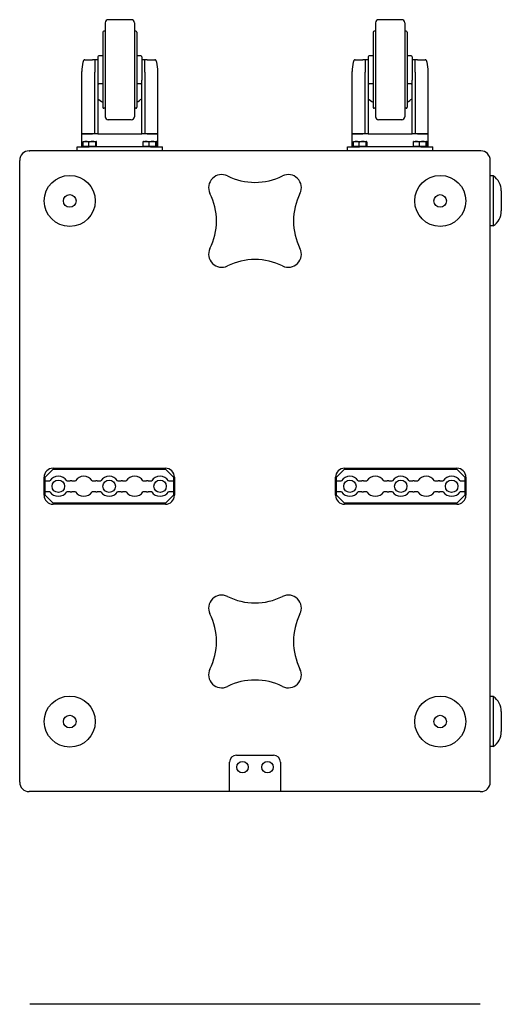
# Model space of a CAD drawing. Extents: x 22 to 3374, y -825 to 2267.
# Tile 7 of 12: x 22 to 503, y 1283 to 2267. Entities that reach past the tile are written whole.
import ezdxf

# ---------------------------------------------------------------- set-up
doc = ezdxf.new("R2010")
doc.units = 0
doc.layers.add('KF_SW_215E_SUSP_BOTTOM', color=7, linetype='CONTINUOUS')
doc.layers.add('KF_SW_215E_SUSP_REAR', color=7, linetype='CONTINUOUS')

# ---------------------------------------------------------------- blocks, each defined once
blk = doc.blocks.new('KF_SW_215E_SUSP_BOTTOM')
at = {"layer": 'KF_SW_215E_SUSP_BOTTOM', "color": 7, "linetype": 'CONTINUOUS'}
for p, q in [((-149.5, 768), (-149.5, 674)), ((-123.5, 771), (-146.5, 771)), ((-120.5, 768), (-120.5, 674)), ((120.5, 768), (120.5, 674)), ((146.5, 771), (123.5, 771)), ((149.5, 768), (149.5, 674)), ((-152, 758.5), (-152, 726.94)), ((-149.5, 759.5), (-151, 759.5)), ((-119, 759.5), (-120.5, 759.5)), ((-118, 758.5), (-118, 726.94)), ((118, 758.5), (118, 726.94)), ((120.5, 759.5), (119, 759.5)), ((151, 759.5), (149.5, 759.5)), ((152, 758.5), (152, 726.94)), ((-171.78, 728.84), (-171.83, 728.66)), ((-171.73, 729.01), (-171.78, 728.84)), ((-171.67, 729.19), (-171.73, 729.01)), ((-171.62, 729.35), (-171.67, 729.19)), ((-171.56, 729.51), (-171.62, 729.35)), ((-171.49, 729.66), (-171.56, 729.51)), ((-171.43, 729.81), (-171.49, 729.66)), ((-171.36, 729.94), (-171.43, 729.81)), ((-171.29, 730.07), (-171.36, 729.94)), ((-171.21, 730.19), (-171.29, 730.07)), ((-171.13, 730.31), (-171.21, 730.19)), ((-171.05, 730.41), (-171.13, 730.31)), ((-170.97, 730.51), (-171.05, 730.41)), ((-170.88, 730.6), (-170.97, 730.51)), ((-170.79, 730.67), (-170.88, 730.6)), ((-170.7, 730.74), (-170.79, 730.67)), ((-170.61, 730.81), (-170.7, 730.74)), ((-170.51, 730.86), (-170.61, 730.81)), ((-170.41, 730.9), (-170.51, 730.86)), ((-170.31, 730.94), (-170.41, 730.9)), ((-170.21, 730.97), (-170.31, 730.94)), ((-170.11, 730.98), (-170.21, 730.97)), ((-170.01, 731), (-170.11, 730.98)), ((-169.9, 731), (-170.01, 731)), ((-169.9, 731), (-162.26, 731)), ((-160, 731), (-162.26, 731)), ((-160, 731), (-160, 718.55)), ((-157, 731), (-160, 731)), ((-157, 734), (-157, 723.06)), ((-152, 735), (-156, 735)), ((-114, 735), (-118, 735)), ((-113, 734), (-113, 723.06)), ((-110, 731), (-113, 731)), ((-110, 718.55), (-110, 731)), ((-107.74, 731), (-110, 731)), ((-107.74, 731), (-100.1, 731)), ((-99.99, 731), (-100.1, 731)), ((-99.89, 730.98), (-99.99, 731)), ((-99.79, 730.97), (-99.89, 730.98)), ((-99.69, 730.94), (-99.79, 730.97)), ((-99.59, 730.9), (-99.69, 730.94)), ((-99.49, 730.86), (-99.59, 730.9)), ((-99.39, 730.81), (-99.49, 730.86)), ((-99.3, 730.74), (-99.39, 730.81)), ((-99.21, 730.67), (-99.3, 730.74)), ((-99.12, 730.6), (-99.21, 730.67)), ((-99.03, 730.51), (-99.12, 730.6)), ((-98.95, 730.41), (-99.03, 730.51)), ((-98.87, 730.31), (-98.95, 730.41)), ((-98.79, 730.19), (-98.87, 730.31)), ((-98.71, 730.07), (-98.79, 730.19)), ((-98.64, 729.94), (-98.71, 730.07)), ((-98.57, 729.81), (-98.64, 729.94)), ((-98.51, 729.66), (-98.57, 729.81)), ((-98.44, 729.51), (-98.51, 729.66)), ((-98.38, 729.35), (-98.44, 729.51)), ((-98.33, 729.19), (-98.38, 729.35)), ((-98.27, 729.01), (-98.33, 729.19)), ((-98.22, 728.84), (-98.27, 729.01)), ((-98.17, 728.66), (-98.22, 728.84)), ((98.22, 728.84), (98.17, 728.66)), ((98.27, 729.01), (98.22, 728.84)), ((98.33, 729.19), (98.27, 729.01)), ((98.38, 729.35), (98.33, 729.19)), ((98.44, 729.51), (98.38, 729.35)), ((98.51, 729.66), (98.44, 729.51)), ((98.57, 729.81), (98.51, 729.66)), ((98.64, 729.94), (98.57, 729.81)), ((98.71, 730.07), (98.64, 729.94)), ((98.79, 730.19), (98.71, 730.07)), ((98.87, 730.31), (98.79, 730.19)), ((98.95, 730.41), (98.87, 730.31)), ((99.03, 730.51), (98.95, 730.41)), ((99.12, 730.6), (99.03, 730.51)), ((99.21, 730.67), (99.12, 730.6)), ((99.3, 730.74), (99.21, 730.67)), ((99.39, 730.81), (99.3, 730.74)), ((99.49, 730.86), (99.39, 730.81)), ((99.59, 730.9), (99.49, 730.86)), ((99.69, 730.94), (99.59, 730.9)), ((99.79, 730.97), (99.69, 730.94)), ((99.89, 730.98), (99.79, 730.97)), ((99.99, 731), (99.89, 730.98)), ((100.1, 731), (99.99, 731)), ((100.1, 731), (107.74, 731)), ((110, 731), (107.74, 731)), ((110, 731), (110, 718.55)), ((113, 731), (110, 731)), ((113, 734), (113, 723.06)), ((118, 735), (114, 735)), ((156, 735), (152, 735)), ((157, 734), (157, 723.06)), ((160, 731), (157, 731)), ((160, 718.55), (160, 731)), ((162.26, 731), (160, 731)), ((162.26, 731), (169.9, 731)), ((170.01, 731), (169.9, 731)), ((170.11, 730.98), (170.01, 731)), ((170.21, 730.97), (170.11, 730.98)), ((170.31, 730.94), (170.21, 730.97)), ((170.41, 730.9), (170.31, 730.94)), ((170.51, 730.86), (170.41, 730.9)), ((170.61, 730.81), (170.51, 730.86)), ((170.7, 730.74), (170.61, 730.81)), ((170.79, 730.67), (170.7, 730.74)), ((170.88, 730.6), (170.79, 730.67)), ((170.97, 730.51), (170.88, 730.6)), ((171.05, 730.41), (170.97, 730.51)), ((171.13, 730.31), (171.05, 730.41)), ((171.21, 730.19), (171.13, 730.31)), ((171.29, 730.07), (171.21, 730.19)), ((171.36, 729.94), (171.29, 730.07)), ((171.43, 729.81), (171.36, 729.94)), ((171.49, 729.66), (171.43, 729.81)), ((171.56, 729.51), (171.49, 729.66)), ((171.62, 729.35), (171.56, 729.51)), ((171.67, 729.19), (171.62, 729.35)), ((171.73, 729.01), (171.67, 729.19)), ((171.78, 728.84), (171.73, 729.01)), ((171.83, 728.66), (171.78, 728.84)), ((-173, 657), (-173, 719.29)), ((-160, 657), (-160, 718.55)), ((-157, 723.06), (-157, 710.49)), ((-152, 726.94), (-152, 683.5)), ((-118, 726.94), (-118, 683.5)), ((-113, 723.06), (-113, 710.49)), ((-110, 718.55), (-110, 657)), ((-97, 657), (-97, 719.29)), ((97, 657), (97, 719.29)), ((110, 657), (110, 718.55)), ((113, 723.06), (113, 710.49)), ((118, 726.94), (118, 683.5)), ((152, 726.94), (152, 683.5)), ((157, 723.06), (157, 710.49)), ((160, 718.55), (160, 657)), ((173, 657), (173, 719.29)), ((-157, 710.49), (-157, 657)), ((-113, 657), (-113, 710.49)), ((113, 710.49), (113, 657)), ((157, 657), (157, 710.49)), ((-152, 707), (-156, 707)), ((-114, 707), (-118, 707)), ((118, 707), (114, 707)), ((156, 707), (152, 707)), ((-149.5, 682.5), (-151, 682.5)), ((-119, 682.5), (-120.5, 682.5)), ((120.5, 682.5), (119, 682.5)), ((151, 682.5), (149.5, 682.5)), ((-123.5, 671), (-146.5, 671)), ((146.5, 671), (123.5, 671)), ((-173, 644), (-173, 657)), ((-173, 657), (-162.26, 657)), ((-162.26, 657), (-173, 657)), ((-171.75, 649.02), (-171.73, 649.04)), ((-171.73, 649.04), (-171.72, 649.07)), ((-171.72, 649.07), (-171.7, 649.09)), ((-171.7, 649.09), (-171.69, 649.12)), ((-171.69, 649.12), (-171.68, 649.14)), ((-171.68, 649.14), (-171.66, 649.16)), ((-171.66, 649.16), (-171.65, 649.17)), ((-171.65, 649.17), (-171.64, 649.19)), ((-171.64, 649.19), (-171.62, 649.21)), ((-171.62, 649.21), (-171.61, 649.22)), ((-171.61, 649.22), (-171.59, 649.24)), ((-171.59, 649.24), (-171.58, 649.25)), ((-171.58, 649.25), (-171.57, 649.26)), ((-171.57, 649.26), (-171.55, 649.27)), ((-171.55, 649.27), (-171.54, 649.28)), ((-171.5, 649.3), (-171.54, 649.28)), ((-171.5, 649.3), (-158.54, 649.3)), ((-170.79, 649.05), (-171.05, 648.98)), ((-170.54, 649.11), (-170.79, 649.05)), ((-170.29, 649.16), (-170.54, 649.11)), ((-170.04, 649.2), (-170.29, 649.16)), ((-169.8, 649.24), (-170.04, 649.2)), ((-169.56, 649.26), (-169.8, 649.24)), ((-169.33, 649.28), (-169.56, 649.26)), ((-169.09, 649.29), (-169.33, 649.28)), ((-168.86, 649.3), (-169.09, 649.29)), ((-168.63, 649.29), (-168.86, 649.3)), ((-168.39, 649.28), (-168.63, 649.29)), ((-168.16, 649.26), (-168.39, 649.28)), ((-167.92, 649.24), (-168.16, 649.26)), ((-167.68, 649.2), (-167.92, 649.24)), ((-167.43, 649.16), (-167.68, 649.2)), ((-167.18, 649.11), (-167.43, 649.16)), ((-166.93, 649.05), (-167.18, 649.11)), ((-166.67, 648.98), (-166.93, 649.05)), ((-164.6, 649.05), (-164.9, 648.98)), ((-164.31, 649.11), (-164.6, 649.05)), ((-164.03, 649.16), (-164.31, 649.11)), ((-163.75, 649.2), (-164.03, 649.16)), ((-163.47, 649.24), (-163.75, 649.2)), ((-163.2, 649.26), (-163.47, 649.24)), ((-162.93, 649.28), (-163.2, 649.26)), ((-162.67, 649.29), (-162.93, 649.28)), ((-162.4, 649.3), (-162.67, 649.29)), ((-162.13, 649.29), (-162.4, 649.3)), ((-160, 657), (-162.26, 657)), ((-161.87, 649.28), (-162.13, 649.29)), ((-161.6, 649.26), (-161.87, 649.28)), ((-161.33, 649.24), (-161.6, 649.26)), ((-161.05, 649.2), (-161.33, 649.24)), ((-160.78, 649.16), (-161.05, 649.2)), ((-160.49, 649.11), (-160.78, 649.16)), ((-160.2, 649.05), (-160.49, 649.11)), ((-159.91, 648.98), (-160.2, 649.05)), ((-157, 657), (-160, 657)), ((-158.81, 649.05), (-158.83, 649.01)), ((-158.8, 649.08), (-158.81, 649.05)), ((-158.78, 649.11), (-158.8, 649.08)), ((-158.76, 649.13), (-158.78, 649.11)), ((-158.74, 649.16), (-158.76, 649.13)), ((-158.73, 649.18), (-158.74, 649.16)), ((-158.71, 649.2), (-158.73, 649.18)), ((-158.69, 649.22), (-158.71, 649.2)), ((-158.68, 649.24), (-158.69, 649.22)), ((-158.66, 649.25), (-158.68, 649.24)), ((-158.64, 649.26), (-158.66, 649.25)), ((-158.62, 649.28), (-158.64, 649.26)), ((-158.61, 649.28), (-158.62, 649.28)), ((-158.59, 649.29), (-158.61, 649.28)), ((-158.57, 649.3), (-158.59, 649.29)), ((-158.56, 649.3), (-158.57, 649.3)), ((-158.54, 649.3), (-158.56, 649.3)), ((-158.54, 649.3), (-158.5, 649.3)), ((-158.52, 649.3), (-158.54, 649.3)), ((-158.51, 649.3), (-158.52, 649.3)), ((-158.49, 649.29), (-158.51, 649.3)), ((-158.5, 649.3), (-158.46, 649.28)), ((-158.47, 649.28), (-158.49, 649.29)), ((-158.46, 649.28), (-158.47, 649.28)), ((-158.44, 649.26), (-158.46, 649.28)), ((-158.42, 649.25), (-158.44, 649.26)), ((-158.41, 649.24), (-158.42, 649.25)), ((-158.39, 649.22), (-158.41, 649.24)), ((-158.37, 649.2), (-158.39, 649.22)), ((-158.36, 649.18), (-158.37, 649.2)), ((-158.34, 649.16), (-158.36, 649.18)), ((-158.32, 649.13), (-158.34, 649.16)), ((-158.3, 649.11), (-158.32, 649.13)), ((-158.29, 649.08), (-158.3, 649.11)), ((-158.27, 649.05), (-158.29, 649.08)), ((-158.25, 649.01), (-158.27, 649.05)), ((-157, 657), (-144.89, 657)), ((-144.89, 657), (-113, 657)), ((-110, 657), (-113, 657)), ((-111.75, 649.02), (-111.73, 649.04)), ((-111.73, 649.04), (-111.72, 649.07)), ((-111.72, 649.07), (-111.7, 649.09)), ((-111.7, 649.09), (-111.69, 649.12)), ((-111.69, 649.12), (-111.68, 649.14)), ((-111.68, 649.14), (-111.66, 649.16)), ((-111.66, 649.16), (-111.65, 649.17)), ((-111.65, 649.17), (-111.64, 649.19)), ((-111.64, 649.19), (-111.62, 649.21)), ((-111.62, 649.21), (-111.61, 649.22)), ((-111.61, 649.22), (-111.59, 649.24)), ((-111.59, 649.24), (-111.58, 649.25)), ((-111.58, 649.25), (-111.57, 649.26)), ((-111.57, 649.26), (-111.55, 649.27)), ((-111.55, 649.27), (-111.54, 649.28)), ((-111.5, 649.3), (-111.54, 649.28)), ((-111.5, 649.3), (-98.54, 649.3)), ((-110.79, 649.05), (-111.05, 648.98)), ((-110.54, 649.11), (-110.79, 649.05)), ((-110.29, 649.16), (-110.54, 649.11)), ((-110.04, 649.2), (-110.29, 649.16)), ((-109.8, 649.24), (-110.04, 649.2)), ((-107.74, 657), (-110, 657)), ((-109.56, 649.26), (-109.8, 649.24)), ((-109.33, 649.28), (-109.56, 649.26)), ((-109.09, 649.29), (-109.33, 649.28)), ((-108.86, 649.3), (-109.09, 649.29)), ((-108.63, 649.29), (-108.86, 649.3)), ((-108.39, 649.28), (-108.63, 649.29)), ((-108.16, 649.26), (-108.39, 649.28)), ((-107.92, 649.24), (-108.16, 649.26)), ((-107.68, 649.2), (-107.92, 649.24)), ((-107.74, 657), (-97, 657)), ((-97, 657), (-107.74, 657)), ((-107.43, 649.16), (-107.68, 649.2)), ((-107.18, 649.11), (-107.43, 649.16)), ((-106.93, 649.05), (-107.18, 649.11)), ((-106.67, 648.98), (-106.93, 649.05)), ((-104.6, 649.05), (-104.9, 648.98)), ((-104.31, 649.11), (-104.6, 649.05)), ((-104.03, 649.16), (-104.31, 649.11)), ((-103.75, 649.2), (-104.03, 649.16)), ((-103.47, 649.24), (-103.75, 649.2)), ((-103.2, 649.26), (-103.47, 649.24)), ((-102.93, 649.28), (-103.2, 649.26)), ((-102.67, 649.29), (-102.93, 649.28)), ((-102.4, 649.3), (-102.67, 649.29)), ((-102.13, 649.29), (-102.4, 649.3)), ((-101.87, 649.28), (-102.13, 649.29)), ((-101.6, 649.26), (-101.87, 649.28)), ((-101.33, 649.24), (-101.6, 649.26)), ((-101.05, 649.2), (-101.33, 649.24)), ((-100.78, 649.16), (-101.05, 649.2)), ((-100.49, 649.11), (-100.78, 649.16)), ((-100.2, 649.05), (-100.49, 649.11)), ((-99.91, 648.98), (-100.2, 649.05)), ((-98.81, 649.05), (-98.83, 649.01)), ((-98.8, 649.08), (-98.81, 649.05)), ((-98.78, 649.11), (-98.8, 649.08)), ((-98.76, 649.13), (-98.78, 649.11)), ((-98.74, 649.16), (-98.76, 649.13)), ((-98.73, 649.18), (-98.74, 649.16)), ((-98.71, 649.2), (-98.73, 649.18)), ((-98.69, 649.22), (-98.71, 649.2)), ((-98.68, 649.24), (-98.69, 649.22)), ((-98.66, 649.25), (-98.68, 649.24)), ((-98.64, 649.26), (-98.66, 649.25)), ((-98.62, 649.28), (-98.64, 649.26)), ((-98.61, 649.28), (-98.62, 649.28)), ((-98.59, 649.29), (-98.61, 649.28)), ((-98.57, 649.3), (-98.59, 649.29)), ((-98.56, 649.3), (-98.57, 649.3)), ((-98.54, 649.3), (-98.56, 649.3)), ((-98.54, 649.3), (-98.5, 649.3)), ((-98.52, 649.3), (-98.54, 649.3)), ((-98.51, 649.3), (-98.52, 649.3)), ((-98.49, 649.29), (-98.51, 649.3)), ((-98.5, 649.3), (-98.46, 649.28)), ((-98.47, 649.28), (-98.49, 649.29)), ((-98.46, 649.28), (-98.47, 649.28)), ((-98.44, 649.26), (-98.46, 649.28)), ((-98.42, 649.25), (-98.44, 649.26)), ((-98.41, 649.24), (-98.42, 649.25)), ((-98.39, 649.22), (-98.41, 649.24)), ((-98.37, 649.2), (-98.39, 649.22)), ((-98.36, 649.18), (-98.37, 649.2)), ((-98.34, 649.16), (-98.36, 649.18)), ((-98.32, 649.13), (-98.34, 649.16)), ((-98.3, 649.11), (-98.32, 649.13)), ((-98.29, 649.08), (-98.3, 649.11)), ((-98.27, 649.05), (-98.29, 649.08)), ((-98.25, 649.01), (-98.27, 649.05)), ((-97, 644), (-97, 657)), ((97, 657), (107.74, 657)), ((107.74, 657), (97, 657)), ((97, 644), (97, 657)), ((98.25, 649.02), (98.27, 649.04)), ((98.27, 649.04), (98.28, 649.07)), ((98.28, 649.07), (98.3, 649.09)), ((98.3, 649.09), (98.31, 649.12)), ((98.31, 649.12), (98.32, 649.14)), ((98.32, 649.14), (98.34, 649.16)), ((98.34, 649.16), (98.35, 649.17)), ((98.35, 649.17), (98.36, 649.19)), ((98.36, 649.19), (98.38, 649.21)), ((98.38, 649.21), (98.39, 649.22)), ((98.39, 649.22), (98.41, 649.24)), ((98.41, 649.24), (98.42, 649.25)), ((98.42, 649.25), (98.43, 649.26)), ((98.43, 649.26), (98.45, 649.27)), ((98.45, 649.27), (98.46, 649.28)), ((98.5, 649.3), (98.46, 649.28)), ((98.5, 649.3), (111.46, 649.3)), ((99.21, 649.05), (98.95, 648.98)), ((99.46, 649.11), (99.21, 649.05)), ((99.71, 649.16), (99.46, 649.11)), ((99.96, 649.2), (99.71, 649.16)), ((100.2, 649.24), (99.96, 649.2)), ((100.44, 649.26), (100.2, 649.24)), ((100.67, 649.28), (100.44, 649.26)), ((100.91, 649.29), (100.67, 649.28)), ((101.14, 649.3), (100.91, 649.29)), ((101.37, 649.29), (101.14, 649.3)), ((101.61, 649.28), (101.37, 649.29)), ((101.84, 649.26), (101.61, 649.28)), ((102.08, 649.24), (101.84, 649.26)), ((102.32, 649.2), (102.08, 649.24)), ((102.57, 649.16), (102.32, 649.2)), ((102.82, 649.11), (102.57, 649.16)), ((103.07, 649.05), (102.82, 649.11)), ((103.33, 648.98), (103.07, 649.05)), ((105.4, 649.05), (105.1, 648.98)), ((105.69, 649.11), (105.4, 649.05)), ((105.97, 649.16), (105.69, 649.11)), ((106.25, 649.2), (105.97, 649.16)), ((106.53, 649.24), (106.25, 649.2)), ((106.8, 649.26), (106.53, 649.24)), ((107.07, 649.28), (106.8, 649.26)), ((107.33, 649.29), (107.07, 649.28)), ((107.6, 649.3), (107.33, 649.29)), ((107.87, 649.29), (107.6, 649.3)), ((110, 657), (107.74, 657)), ((108.13, 649.28), (107.87, 649.29)), ((108.4, 649.26), (108.13, 649.28)), ((108.67, 649.24), (108.4, 649.26)), ((108.95, 649.2), (108.67, 649.24)), ((109.22, 649.16), (108.95, 649.2)), ((109.51, 649.11), (109.22, 649.16)), ((109.8, 649.05), (109.51, 649.11)), ((110.09, 648.98), (109.8, 649.05)), ((113, 657), (110, 657)), ((111.19, 649.05), (111.17, 649.01)), ((111.2, 649.08), (111.19, 649.05)), ((111.22, 649.11), (111.2, 649.08)), ((111.24, 649.13), (111.22, 649.11)), ((111.26, 649.16), (111.24, 649.13)), ((111.27, 649.18), (111.26, 649.16)), ((111.29, 649.2), (111.27, 649.18)), ((111.31, 649.22), (111.29, 649.2)), ((111.32, 649.24), (111.31, 649.22)), ((111.34, 649.25), (111.32, 649.24)), ((111.36, 649.26), (111.34, 649.25)), ((111.38, 649.28), (111.36, 649.26)), ((111.39, 649.28), (111.38, 649.28)), ((111.41, 649.29), (111.39, 649.28)), ((111.43, 649.3), (111.41, 649.29)), ((111.44, 649.3), (111.43, 649.3)), ((111.46, 649.3), (111.44, 649.3)), ((111.46, 649.3), (111.5, 649.3)), ((111.48, 649.3), (111.46, 649.3)), ((111.49, 649.3), (111.48, 649.3)), ((111.51, 649.29), (111.49, 649.3)), ((111.5, 649.3), (111.54, 649.28)), ((111.53, 649.28), (111.51, 649.29)), ((111.54, 649.28), (111.53, 649.28)), ((111.56, 649.26), (111.54, 649.28)), ((111.58, 649.25), (111.56, 649.26)), ((111.59, 649.24), (111.58, 649.25)), ((111.61, 649.22), (111.59, 649.24)), ((111.63, 649.2), (111.61, 649.22)), ((111.64, 649.18), (111.63, 649.2)), ((111.66, 649.16), (111.64, 649.18)), ((111.68, 649.13), (111.66, 649.16)), ((111.7, 649.11), (111.68, 649.13)), ((111.71, 649.08), (111.7, 649.11)), ((111.73, 649.05), (111.71, 649.08)), ((111.75, 649.01), (111.73, 649.05)), ((113, 657), (125.11, 657)), ((125.11, 657), (157, 657)), ((160, 657), (157, 657)), ((158.25, 649.02), (158.27, 649.04)), ((158.27, 649.04), (158.28, 649.07)), ((158.28, 649.07), (158.3, 649.09)), ((158.3, 649.09), (158.31, 649.12)), ((158.31, 649.12), (158.32, 649.14)), ((158.32, 649.14), (158.34, 649.16)), ((158.34, 649.16), (158.35, 649.17)), ((158.35, 649.17), (158.36, 649.19)), ((158.36, 649.19), (158.38, 649.21)), ((158.38, 649.21), (158.39, 649.22)), ((158.39, 649.22), (158.41, 649.24)), ((158.41, 649.24), (158.42, 649.25)), ((158.42, 649.25), (158.43, 649.26)), ((158.43, 649.26), (158.45, 649.27)), ((158.45, 649.27), (158.46, 649.28)), ((158.5, 649.3), (158.46, 649.28)), ((158.5, 649.3), (171.46, 649.3)), ((159.21, 649.05), (158.95, 648.98)), ((159.46, 649.11), (159.21, 649.05)), ((159.71, 649.16), (159.46, 649.11)), ((159.96, 649.2), (159.71, 649.16)), ((160.2, 649.24), (159.96, 649.2)), ((162.26, 657), (160, 657)), ((160.44, 649.26), (160.2, 649.24)), ((160.67, 649.28), (160.44, 649.26)), ((160.91, 649.29), (160.67, 649.28)), ((161.14, 649.3), (160.91, 649.29)), ((161.37, 649.29), (161.14, 649.3)), ((161.61, 649.28), (161.37, 649.29)), ((161.84, 649.26), (161.61, 649.28)), ((162.08, 649.24), (161.84, 649.26)), ((162.32, 649.2), (162.08, 649.24)), ((162.26, 657), (173, 657)), ((173, 657), (162.26, 657)), ((162.57, 649.16), (162.32, 649.2)), ((162.82, 649.11), (162.57, 649.16)), ((163.07, 649.05), (162.82, 649.11)), ((163.33, 648.98), (163.07, 649.05)), ((165.4, 649.05), (165.1, 648.98)), ((165.69, 649.11), (165.4, 649.05)), ((165.97, 649.16), (165.69, 649.11)), ((166.25, 649.2), (165.97, 649.16)), ((166.53, 649.24), (166.25, 649.2)), ((166.8, 649.26), (166.53, 649.24)), ((167.07, 649.28), (166.8, 649.26)), ((167.33, 649.29), (167.07, 649.28)), ((167.6, 649.3), (167.33, 649.29)), ((167.87, 649.29), (167.6, 649.3)), ((168.13, 649.28), (167.87, 649.29)), ((168.4, 649.26), (168.13, 649.28)), ((168.67, 649.24), (168.4, 649.26)), ((168.95, 649.2), (168.67, 649.24)), ((169.22, 649.16), (168.95, 649.2)), ((169.51, 649.11), (169.22, 649.16)), ((169.8, 649.05), (169.51, 649.11)), ((170.09, 648.98), (169.8, 649.05)), ((171.19, 649.05), (171.17, 649.01)), ((171.2, 649.08), (171.19, 649.05)), ((171.22, 649.11), (171.2, 649.08)), ((171.24, 649.13), (171.22, 649.11)), ((171.26, 649.16), (171.24, 649.13)), ((171.27, 649.18), (171.26, 649.16)), ((171.29, 649.2), (171.27, 649.18)), ((171.31, 649.22), (171.29, 649.2)), ((171.32, 649.24), (171.31, 649.22)), ((171.34, 649.25), (171.32, 649.24)), ((171.36, 649.26), (171.34, 649.25)), ((171.38, 649.28), (171.36, 649.26)), ((171.39, 649.28), (171.38, 649.28)), ((171.41, 649.29), (171.39, 649.28)), ((171.43, 649.3), (171.41, 649.29)), ((171.44, 649.3), (171.43, 649.3)), ((171.46, 649.3), (171.44, 649.3)), ((171.46, 649.3), (171.5, 649.3)), ((171.48, 649.3), (171.46, 649.3)), ((171.49, 649.3), (171.48, 649.3)), ((171.51, 649.29), (171.49, 649.3)), ((171.5, 649.3), (171.54, 649.28)), ((171.53, 649.28), (171.51, 649.29)), ((171.54, 649.28), (171.53, 649.28)), ((171.56, 649.26), (171.54, 649.28)), ((171.58, 649.25), (171.56, 649.26)), ((171.59, 649.24), (171.58, 649.25)), ((171.61, 649.22), (171.59, 649.24)), ((171.63, 649.2), (171.61, 649.22)), ((171.64, 649.18), (171.63, 649.2)), ((171.66, 649.16), (171.64, 649.18)), ((171.68, 649.13), (171.66, 649.16)), ((171.7, 649.11), (171.68, 649.13)), ((171.71, 649.08), (171.7, 649.11)), ((171.73, 649.05), (171.71, 649.08)), ((171.75, 649.01), (171.73, 649.05)), ((173, 644), (173, 657)), ((-225.5, 640), (-225, 640)), ((225, 640), (-225, 640)), ((-177.5, 644), (-165.5, 644)), ((-177.5, 640), (-177.5, 644)), ((-171.59, 648.82), (-171.88, 648.72)), ((-171.88, 648.72), (-171.86, 648.76)), ((-171.88, 648.72), (-171.88, 644.6)), ((-171.88, 644.6), (-165.84, 644.6)), ((-171.86, 648.76), (-171.85, 648.8)), ((-171.85, 648.8), (-171.83, 648.83)), ((-171.83, 648.83), (-171.82, 648.87)), ((-171.82, 648.87), (-171.8, 648.9)), ((-171.8, 648.9), (-171.79, 648.93)), ((-171.79, 648.93), (-171.77, 648.96)), ((-171.77, 648.96), (-171.76, 648.99)), ((-171.76, 648.99), (-171.75, 649.02)), ((-171.32, 648.9), (-171.59, 648.82)), ((-171.05, 648.98), (-171.32, 648.9)), ((-170.82, 644.6), (-170.82, 644)), ((-166.4, 648.9), (-166.67, 648.98)), ((-166.13, 648.82), (-166.4, 648.9)), ((-165.84, 648.72), (-166.13, 648.82)), ((-165.52, 648.82), (-165.84, 648.72)), ((-165.84, 644.6), (-165.84, 648.72)), ((-165.84, 644.6), (-158.96, 644.6)), ((-165.2, 648.9), (-165.52, 648.82)), ((-104.5, 644), (-165.5, 644)), ((-164.9, 648.98), (-165.2, 648.9)), ((-159.6, 648.9), (-159.91, 648.98)), ((-159.29, 648.82), (-159.6, 648.9)), ((-158.96, 648.72), (-159.29, 648.82)), ((-159.19, 644.6), (-159.19, 644)), ((-158.94, 648.77), (-158.96, 648.72)), ((-158.96, 644.6), (-158.96, 648.72)), ((-158.96, 644.6), (-158.12, 644.6)), ((-158.92, 648.81), (-158.94, 648.77)), ((-158.9, 648.86), (-158.92, 648.81)), ((-158.89, 648.9), (-158.9, 648.86)), ((-158.87, 648.94), (-158.89, 648.9)), ((-158.85, 648.98), (-158.87, 648.94)), ((-158.83, 649.01), (-158.85, 648.98)), ((-158.23, 648.98), (-158.25, 649.01)), ((-158.21, 648.94), (-158.23, 648.98)), ((-158.2, 648.9), (-158.21, 648.94)), ((-158.18, 648.86), (-158.2, 648.9)), ((-158.16, 648.81), (-158.18, 648.86)), ((-158.14, 648.77), (-158.16, 648.81)), ((-158.12, 648.72), (-158.14, 648.77)), ((-158.12, 644.6), (-158.12, 648.72)), ((-111.59, 648.82), (-111.88, 648.72)), ((-111.88, 648.72), (-111.86, 648.76)), ((-111.88, 648.72), (-111.88, 644.6)), ((-111.88, 644.6), (-105.84, 644.6)), ((-111.86, 648.76), (-111.85, 648.8)), ((-111.85, 648.8), (-111.83, 648.83)), ((-111.83, 648.83), (-111.82, 648.87)), ((-111.82, 648.87), (-111.8, 648.9)), ((-111.8, 648.9), (-111.79, 648.93)), ((-111.79, 648.93), (-111.77, 648.96)), ((-111.77, 648.96), (-111.76, 648.99)), ((-111.76, 648.99), (-111.75, 649.02)), ((-111.32, 648.9), (-111.59, 648.82)), ((-111.05, 648.98), (-111.32, 648.9)), ((-110.82, 644.6), (-110.82, 644)), ((-106.4, 648.9), (-106.67, 648.98)), ((-106.13, 648.82), (-106.4, 648.9)), ((-105.84, 648.72), (-106.13, 648.82)), ((-105.52, 648.82), (-105.84, 648.72)), ((-105.84, 644.6), (-105.84, 648.72)), ((-105.84, 644.6), (-98.96, 644.6)), ((-105.2, 648.9), (-105.52, 648.82)), ((-104.9, 648.98), (-105.2, 648.9)), ((-104.5, 644), (-92.5, 644)), ((-99.6, 648.9), (-99.91, 648.98)), ((-99.29, 648.82), (-99.6, 648.9)), ((-98.96, 648.72), (-99.29, 648.82)), ((-99.19, 644.6), (-99.19, 644)), ((-98.94, 648.77), (-98.96, 648.72)), ((-98.96, 644.6), (-98.96, 648.72)), ((-98.96, 644.6), (-98.12, 644.6)), ((-98.92, 648.81), (-98.94, 648.77)), ((-98.9, 648.86), (-98.92, 648.81)), ((-98.89, 648.9), (-98.9, 648.86)), ((-98.87, 648.94), (-98.89, 648.9)), ((-98.85, 648.98), (-98.87, 648.94)), ((-98.83, 649.01), (-98.85, 648.98)), ((-98.23, 648.98), (-98.25, 649.01)), ((-98.21, 648.94), (-98.23, 648.98)), ((-98.2, 648.9), (-98.21, 648.94)), ((-98.18, 648.86), (-98.2, 648.9)), ((-98.16, 648.81), (-98.18, 648.86)), ((-98.14, 648.77), (-98.16, 648.81)), ((-98.12, 648.72), (-98.14, 648.77)), ((-98.12, 644.6), (-98.12, 648.72)), ((-92.5, 640), (-92.5, 644)), ((92.5, 640), (92.5, 644)), ((92.5, 644), (104.5, 644)), ((98.41, 648.82), (98.12, 648.72)), ((98.12, 648.72), (98.14, 648.76)), ((98.12, 648.72), (98.12, 644.6)), ((98.12, 644.6), (104.16, 644.6)), ((98.14, 648.76), (98.15, 648.8)), ((98.15, 648.8), (98.17, 648.83)), ((98.17, 648.83), (98.18, 648.87)), ((98.18, 648.87), (98.2, 648.9)), ((98.2, 648.9), (98.21, 648.93)), ((98.21, 648.93), (98.23, 648.96)), ((98.23, 648.96), (98.24, 648.99)), ((98.24, 648.99), (98.25, 649.02)), ((98.68, 648.9), (98.41, 648.82)), ((98.95, 648.98), (98.68, 648.9)), ((99.18, 644.6), (99.18, 644)), ((103.6, 648.9), (103.33, 648.98)), ((103.87, 648.82), (103.6, 648.9)), ((104.16, 648.72), (103.87, 648.82)), ((104.48, 648.82), (104.16, 648.72)), ((104.16, 644.6), (104.16, 648.72)), ((104.16, 644.6), (111.04, 644.6)), ((104.8, 648.9), (104.48, 648.82)), ((165.5, 644), (104.5, 644)), ((105.1, 648.98), (104.8, 648.9)), ((110.4, 648.9), (110.09, 648.98)), ((110.71, 648.82), (110.4, 648.9)), ((111.04, 648.72), (110.71, 648.82)), ((110.81, 644.6), (110.81, 644)), ((111.06, 648.77), (111.04, 648.72)), ((111.04, 644.6), (111.04, 648.72)), ((111.04, 644.6), (111.88, 644.6)), ((111.08, 648.81), (111.06, 648.77)), ((111.1, 648.86), (111.08, 648.81)), ((111.11, 648.9), (111.1, 648.86)), ((111.13, 648.94), (111.11, 648.9)), ((111.15, 648.98), (111.13, 648.94)), ((111.17, 649.01), (111.15, 648.98)), ((111.77, 648.98), (111.75, 649.01)), ((111.79, 648.94), (111.77, 648.98)), ((111.8, 648.9), (111.79, 648.94)), ((111.82, 648.86), (111.8, 648.9)), ((111.84, 648.81), (111.82, 648.86)), ((111.86, 648.77), (111.84, 648.81)), ((111.88, 648.72), (111.86, 648.77)), ((111.88, 644.6), (111.88, 648.72)), ((158.41, 648.82), (158.12, 648.72)), ((158.12, 648.72), (158.14, 648.76)), ((158.12, 648.72), (158.12, 644.6)), ((158.12, 644.6), (164.16, 644.6)), ((158.14, 648.76), (158.15, 648.8)), ((158.15, 648.8), (158.17, 648.83)), ((158.17, 648.83), (158.18, 648.87)), ((158.18, 648.87), (158.2, 648.9)), ((158.2, 648.9), (158.21, 648.93)), ((158.21, 648.93), (158.23, 648.96)), ((158.23, 648.96), (158.24, 648.99)), ((158.24, 648.99), (158.25, 649.02)), ((158.68, 648.9), (158.41, 648.82)), ((158.95, 648.98), (158.68, 648.9)), ((159.18, 644.6), (159.18, 644)), ((163.6, 648.9), (163.33, 648.98)), ((163.87, 648.82), (163.6, 648.9)), ((164.16, 648.72), (163.87, 648.82)), ((164.48, 648.82), (164.16, 648.72)), ((164.16, 644.6), (164.16, 648.72)), ((164.16, 644.6), (171.04, 644.6)), ((164.8, 648.9), (164.48, 648.82)), ((165.1, 648.98), (164.8, 648.9)), ((165.5, 644), (177.5, 644)), ((170.4, 648.9), (170.09, 648.98)), ((170.71, 648.82), (170.4, 648.9)), ((171.04, 648.72), (170.71, 648.82)), ((170.81, 644.6), (170.81, 644)), ((171.06, 648.77), (171.04, 648.72)), ((171.04, 644.6), (171.04, 648.72)), ((171.04, 644.6), (171.88, 644.6)), ((171.08, 648.81), (171.06, 648.77)), ((171.1, 648.86), (171.08, 648.81)), ((171.11, 648.9), (171.1, 648.86)), ((171.13, 648.94), (171.11, 648.9)), ((171.15, 648.98), (171.13, 648.94)), ((171.17, 649.01), (171.15, 648.98)), ((171.77, 648.98), (171.75, 649.01)), ((171.79, 648.94), (171.77, 648.98)), ((171.8, 648.9), (171.79, 648.94)), ((171.82, 648.86), (171.8, 648.9)), ((171.84, 648.81), (171.82, 648.86)), ((171.86, 648.77), (171.84, 648.81)), ((171.88, 648.72), (171.86, 648.77)), ((171.88, 644.6), (171.88, 648.72)), ((177.5, 640), (177.5, 644)), ((225.5, 640), (225, 640)), ((-235, 9.5), (-235, 630.5)), ((235, 9.5), (235, 630.5)), ((238, 615), (235, 615)), ((238, 615), (238, 565)), ((246, 600.03), (246, 590.02)), ((246, 590.02), (246, 579.97)), ((238, 565), (235, 565)), ((-209.7, 314), (-201.7, 322)), ((-201.7, 322), (-89.5, 322)), ((-201.68, 323), (-89.51, 323)), ((-89.5, 322), (-81.5, 314)), ((81.5, 314), (89.5, 322)), ((89.5, 322), (201.7, 322)), ((89.52, 323), (201.68, 323)), ((201.7, 322), (209.7, 314)), ((-210.68, 296), (-210.68, 314)), ((-209.7, 310.5), (-209.7, 314)), ((-209.7, 299.5), (-209.7, 310.5)), ((-209.7, 310.5), (-204.75, 310.5)), ((-188.05, 310.5), (-184.44, 310.5)), ((-182.96, 310.5), (-179.35, 310.5)), ((-162.65, 310.5), (-159.04, 310.5)), ((-157.56, 310.5), (-153.95, 310.5)), ((-137.25, 310.5), (-133.64, 310.5)), ((-132.16, 310.5), (-128.55, 310.5)), ((-111.85, 310.5), (-108.24, 310.5)), ((-106.76, 310.5), (-103.15, 310.5)), ((-86.45, 310.5), (-81.5, 310.5)), ((-81.5, 314), (-81.5, 310.5)), ((-81.5, 310.5), (-81.5, 299.5)), ((-80.51, 314), (-80.51, 296)), ((80.52, 296), (80.52, 314)), ((81.5, 310.5), (81.5, 314)), ((81.5, 310.5), (86.45, 310.5)), ((81.5, 299.5), (81.5, 310.5)), ((103.15, 310.5), (106.76, 310.5)), ((108.24, 310.5), (111.85, 310.5)), ((128.55, 310.5), (132.16, 310.5)), ((133.64, 310.5), (137.25, 310.5)), ((153.95, 310.5), (157.56, 310.5)), ((159.04, 310.5), (162.65, 310.5)), ((179.35, 310.5), (182.96, 310.5)), ((184.44, 310.5), (188.05, 310.5)), ((204.75, 310.5), (209.7, 310.5)), ((209.7, 314), (209.7, 310.5)), ((209.7, 310.5), (209.7, 299.5)), ((210.68, 314), (210.68, 296)), ((-204.75, 299.5), (-209.7, 299.5)), ((-209.7, 296), (-209.7, 299.5)), ((-201.7, 288), (-209.7, 296)), ((-184.44, 299.5), (-188.05, 299.5)), ((-179.35, 299.5), (-182.96, 299.5)), ((-159.04, 299.5), (-162.65, 299.5)), ((-153.95, 299.5), (-157.56, 299.5)), ((-133.64, 299.5), (-137.25, 299.5)), ((-128.55, 299.5), (-132.16, 299.5)), ((-108.24, 299.5), (-111.85, 299.5)), ((-103.15, 299.5), (-106.76, 299.5)), ((-81.5, 296), (-89.5, 288)), ((-81.5, 299.5), (-86.45, 299.5)), ((-81.5, 299.5), (-81.5, 296)), ((86.45, 299.5), (81.5, 299.5)), ((81.5, 296), (81.5, 299.5)), ((89.5, 288), (81.5, 296)), ((106.76, 299.5), (103.15, 299.5)), ((111.85, 299.5), (108.24, 299.5)), ((132.16, 299.5), (128.55, 299.5)), ((137.25, 299.5), (133.64, 299.5)), ((157.56, 299.5), (153.95, 299.5)), ((162.65, 299.5), (159.04, 299.5)), ((182.96, 299.5), (179.35, 299.5)), ((188.05, 299.5), (184.44, 299.5)), ((209.7, 296), (201.7, 288)), ((209.7, 299.5), (204.75, 299.5)), ((209.7, 299.5), (209.7, 296)), ((-89.5, 288), (-201.7, 288)), ((-89.51, 287), (-201.68, 287)), ((201.7, 288), (89.5, 288)), ((201.68, 287), (89.52, 287)), ((238, 95), (235, 95)), ((238, 95), (238, 45)), ((246, 80.03), (246, 70.02)), ((246, 70.02), (246, 59.97)), ((238, 45), (235, 45)), ((-18.5, 36.5), (18.5, 36.5)), ((-25.5, 0), (-25.5, 29.5)), ((25.5, 29.5), (25.5, 0)), ((225, 0), (-225, 0)), ((225, 0), (225.5, 0)), ((-225, 0), (-225.5, 0))]:
    blk.add_line(p, q, dxfattribs=at)
for centre, radius in [((-185, 590), 25.5), ((185, 590), 25.5), ((-185, 590), 6.25), ((185, 590), 6.25), ((-196.4, 305), 6.2), ((-145.6, 305), 6.2), ((-94.8, 305), 6.2), ((94.8, 305), 6.2), ((145.6, 305), 6.2), ((196.4, 305), 6.2), ((-185, 70), 25.5), ((185, 70), 25.5), ((-185, 70), 6.25), ((185, 70), 6.25), ((-12.5, 24.5), 5.75), ((12.5, 24.5), 5.75)]:
    blk.add_circle(centre, radius, dxfattribs=at)
for centre, radius, start, end in [((-146.5, 768), 3, 90, 180), ((-123.5, 768), 3, 0, 90), ((123.5, 768), 3, 90, 180), ((146.5, 768), 3, 0, 90), ((-151, 758.5), 1, 90, 180), ((-119, 758.5), 1, 0, 90), ((119, 758.5), 1, 90, 180), ((151, 758.5), 1, 0, 90), ((-135, 719.29), 38, 165.73094, 180), ((-156, 734), 1, 90, 180), ((-114, 734), 1, 0, 90), ((-135, 719.29), 38, 0, 14.26906), ((135, 719.29), 38, 165.73094, 180), ((114, 734), 1, 90, 180), ((156, 734), 1, 0, 90), ((135, 719.29), 38, 0, 14.26906), ((-156, 708), 1, 180, 270), ((-114, 708), 1, 270, 0), ((114, 708), 1, 180, 270), ((156, 708), 1, 270, 0), ((-135, 719.29), 35, 231.0552, 240.94072), ((-135, 719.29), 35, 299.05928, 308.9448), ((135, 719.29), 35, 231.0552, 240.94072), ((135, 719.29), 35, 299.05928, 308.9448), ((-151, 683.5), 1, 180, 270), ((-119, 683.5), 1, 270, 0), ((119, 683.5), 1, 180, 270), ((151, 683.5), 1, 270, 0), ((-146.5, 674), 3, 180, 270), ((-123.5, 674), 3, 270, 0), ((123.5, 674), 3, 180, 270), ((146.5, 674), 3, 270, 0), ((-225.5, 630.5), 9.5, 90, 180), ((225.5, 630.5), 9.5, 0, 90), ((-33.3, 603.3), 13, 63.64402, 206.35598), ((0, 670.5), 62, 243.64402, 296.35598), ((33.3, 603.3), 13, 333.64402, 116.35598), ((228, 600.03), 18, 0, 56.25101), ((-100.5, 570), 62, 333.64402, 26.35598), ((100.5, 570), 62, 153.64402, 206.35598), ((228, 579.97), 18, 303.74899, 0), ((-33.3, 536.7), 13, 153.64402, 296.35598), ((33.3, 536.7), 13, 243.64402, 26.35598), ((0, 469.5), 62, 63.64402, 116.35598), ((-201.68, 314), 9, 90, 180), ((-196.4, 305), 10, 33.36701, 146.63299), ((-171, 305), 10, 33.36701, 146.63299), ((-145.6, 305), 10, 33.36701, 146.63299), ((-120.2, 305), 10, 33.36701, 146.63299), ((-94.8, 305), 10, 33.36701, 146.63299), ((-89.51, 314), 9, 0, 90), ((89.52, 314), 9, 90, 180), ((94.8, 305), 10, 33.36701, 146.63299), ((120.2, 305), 10, 33.36701, 146.63299), ((145.6, 305), 10, 33.36701, 146.63299), ((171, 305), 10, 33.36701, 146.63299), ((196.4, 305), 10, 33.36701, 146.63299), ((201.68, 314), 9, 0, 90), ((-183.7, 305), 5.55, 82.30333, 97.69667), ((-158.3, 305), 5.55, 82.30333, 97.69667), ((-132.9, 305), 5.55, 82.30333, 97.69667), ((-107.5, 305), 5.55, 82.30333, 97.69667), ((107.5, 305), 5.55, 82.30333, 97.69667), ((132.9, 305), 5.55, 82.30333, 97.69667), ((158.3, 305), 5.55, 82.30333, 97.69667), ((183.7, 305), 5.55, 82.30333, 97.69667), ((-201.68, 296), 9, 180, 270), ((-196.4, 305), 10, 213.36701, 326.63299), ((-183.7, 305), 5.55, 262.30333, 277.69667), ((-171, 305), 10, 213.36701, 326.63299), ((-158.3, 305), 5.55, 262.30333, 277.69667), ((-145.6, 305), 10, 213.36701, 326.63299), ((-132.9, 305), 5.55, 262.30333, 277.69667), ((-120.2, 305), 10, 213.36701, 326.63299), ((-107.5, 305), 5.55, 262.30333, 277.69667), ((-94.8, 305), 10, 213.36701, 326.63299), ((-89.51, 296), 9, 270, 0), ((89.52, 296), 9, 180, 270), ((94.8, 305), 10, 213.36701, 326.63299), ((107.5, 305), 5.55, 262.30333, 277.69667), ((120.2, 305), 10, 213.36701, 326.63299), ((132.9, 305), 5.55, 262.30333, 277.69667), ((145.6, 305), 10, 213.36701, 326.63299), ((158.3, 305), 5.55, 262.30333, 277.69667), ((171, 305), 10, 213.36701, 326.63299), ((183.7, 305), 5.55, 262.30333, 277.69667), ((196.4, 305), 10, 213.36701, 326.63299), ((201.68, 296), 9, 270, 0), ((-33.3, 183.3), 13, 63.64402, 206.35598), ((0, 250.5), 62, 243.64402, 296.35598), ((33.3, 183.3), 13, 333.64402, 116.35598), ((-100.5, 150), 62, 333.64402, 26.35598), ((100.5, 150), 62, 153.64402, 206.35598), ((-33.3, 116.7), 13, 153.64402, 296.35598), ((33.3, 116.7), 13, 243.64402, 26.35598), ((0, 49.5), 62, 63.64402, 116.35598), ((228, 80.03), 18, 0, 56.25101), ((228, 59.97), 18, 303.74899, 0), ((-18.5, 29.5), 7, 90, 180), ((18.5, 29.5), 7, 0, 90), ((-225.5, 9.5), 9.5, 180, 270), ((225.5, 9.5), 9.5, 270, 0)]:
    blk.add_arc(centre, radius, start, end, dxfattribs=at)
blk = doc.blocks.new('KF_SW_215E_SUSP_REAR')
at = {"layer": 'KF_SW_215E_SUSP_REAR', "color": 7, "linetype": 'CONTINUOUS'}
blk.add_line((225, 0), (-225, 0), dxfattribs=at)

msp = doc.modelspace()

# ---------------------------------------------------------------- block references
at = {"layer": 'KF_SW_215E_SUSP_BOTTOM'}
msp.add_blockref('KF_SW_215E_SUSP_BOTTOM', (257.29, 1495.79), dxfattribs=at)
at = {"layer": 'KF_SW_215E_SUSP_REAR'}
msp.add_blockref('KF_SW_215E_SUSP_REAR', (257.29, 1283.41), dxfattribs=at)

doc.saveas('drawing.dxf')
